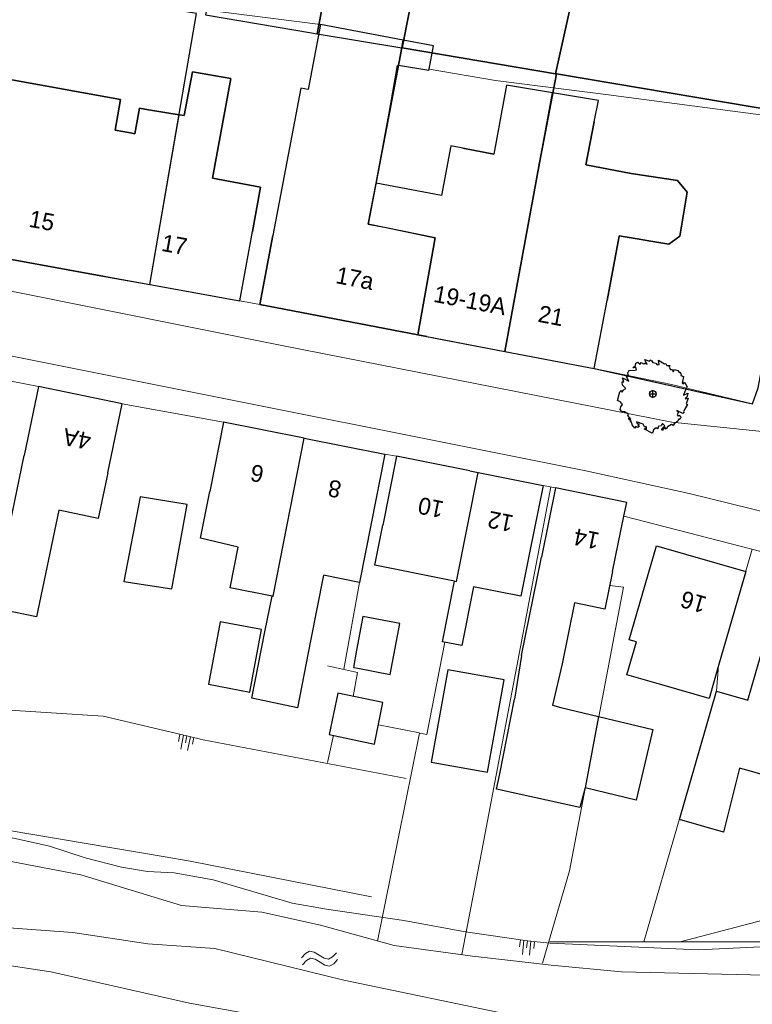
# Model space of a CAD drawing. Extents: x -1000932 to 2054797, y 285738 to 764020.
# Tile 25 of 256: x -354056 to -302096, y 450966 to 520759. Entities that reach past the tile are written whole.
import ezdxf

# ---------------------------------------------------------------- set-up
doc = ezdxf.new("R2010")
doc.units = 0
doc.header["$MEASUREMENT"] = 0
doc.layers.get('0').update_dxf_attribs({"color": 1, "linetype": 'CONTINUOUS'})
for name, color, linetype in [('--schets pp', 1, 'CONTINUOUS'), ('-boom', 8, 'CONTINUOUS'), ('31.', 7, 'CONTINUOUS'), ('bomen', 1, 'CONTINUOUS')]:
    doc.layers.add(name, color=color, linetype=linetype)
for name, color, linetype, lineweight in [('B01', 1, 'CONTINUOUS', 30), ('B02', 1, 'CONTINUOUS', 30), ('B07', 1, 'CONTINUOUS', 30), ('B11', 1, 'CONTINUOUS', 30), ('B14', 1, 'CONTINUOUS', 30), ('S04', 7, 'CONTINUOUS', 0), ('S05', 7, 'CONTINUOUS', 0), ('T04', 84, 'CONTINUOUS', 0), ('T05', 84, 'CONTINUOUS', 0), ('T09', 7, 'CONTINUOUS', 0), ('T13', 84, 'CONTINUOUS', 0), ('V00', 7, 'CONTINUOUS', 0), ('W01', 5, 'CONTINUOUS', 0), ('Z02', 7, 'CONTINUOUS', 0)]:
    doc.layers.add(name, color=color, linetype=linetype, lineweight=lineweight)
doc.styles.add('Style-INTL_ISO_EQUAL', font='INTL_ISO_EQUAL.shx')

# ---------------------------------------------------------------- blocks, each defined once
blk = doc.blocks.new('S04')
at = {"layer": 'S04', "color": 7, "linetype": 'Continuous', "lineweight": 0}
for p, q in [((0, 0.0502), (0.0502, 0.0502)), ((0, 0.0251), (0.1004, 0.0251)), ((0, 0), (0.0502, 0)), ((0, -0.0251), (0.1004, -0.0251)), ((0, -0.0502), (0.0502, -0.0502))]:
    blk.add_line(p, q, dxfattribs=at)
blk = doc.blocks.new('S05')
at = {"layer": 'S05', "color": 7, "linetype": 'Continuous', "lineweight": 0}
for p, q in [((0.0378, 0.0587), (0.068, 0.0713)), ((0.068, 0.0713), (0.1006, 0.0621)), ((0.0084, 0.0305), (0.0378, 0.0587)), ((0.011, -0.0191), (0.0406, 0.0089)), ((0.0406, 0.0089), (0.071, 0.0213)), ((0.071, 0.0213), (0.1024, 0.0125)), ((0.1006, 0.0621), (0.133, 0.0375)), ((0.1024, 0.0125), (0.1358, -0.0121)), ((0.133, 0.0375), (0.1656, 0.0129)), ((0.1656, 0.0129), (0.1972, 0.0037)), ((0.1972, 0.0037), (0.2284, 0.0163)), ((0.2284, 0.0163), (0.258, 0.0445)), ((0.1358, -0.0121), (0.1682, -0.0369)), ((0.1682, -0.0369), (0.1998, -0.0461)), ((0.1998, -0.0461), (0.231, -0.0333)), ((0.231, -0.0333), (0.2606, -0.0051))]:
    blk.add_line(p, q, dxfattribs=at)
blk = doc.blocks.new('UNNAMED')
at = {"color": 0}
for p, q in [((-0.5, 0), (0.5, 0)), ((0, -0.5), (0, 0.5))]:
    blk.add_line(p, q, dxfattribs=at)
blk = doc.blocks.new('boom')
at = {"layer": '31.', "color": 7, "linetype": 'Continuous'}
for points in [[(2252, -1106), (2174, -1256), (2210, -1343), (2134, -1385), (1982, -1306), (1886, -1256), (1704, -1162), (1724, -1227), (1831, -1282), (1731, -1475), (1810, -1584), (1849, -1510), (1958, -1566), (2000, -1669), (1928, -1809), (1853, -1770), (1769, -1930), (1516, -2125), (1455, -2242), (1326, -2176), (1036, -2338), (950, -2502), (853, -2352), (667, -2590), (646, -2521), (706, -2406), (860, -2260), (686, -2098), (595, -2253), (372, -2314), (359, -2471), (230, -2404), (44, -2552), (-1, -2709), (-40, -2785), (-597, -2495), (-564, -2431), (-457, -2486), (-449, -2341), (-589, -2322), (-691, -2147), (-1147, -1978), (-1138, -2064), (-977, -2148), (-1064, -2211), (-947, -2272), (-1056, -2379), (-1206, -2301), (-1268, -2419), (-1454, -2198), (-1493, -2035), (-1602, -1968), (-1524, -1910), (-1684, -1827), (-1691, -1726), (-1560, -1794), (-1766, -1521), (-1716, -1425), (-2016, -1269), (-2204, -1239), (-2305, -1092), (-2275, -903), (-2143, -754), (-2228, -709), (-2266, -594), (-2513, -466), (-2348, 139), (-2243, 236), (-2169, 116), (-2080, 288), (-1914, 397), (-2159, 633), (-2173, 849), (-2048, 851), (-2137, 1136), (-1701, 908), (-1864, 1205), (-1716, 1286), (-1765, 1496), (-1667, 1683), (-1367, 1668), (-1156, 1699), (-1191, 1867), (-1412, 1860), (-1226, 2010), (-1212, 2193), (-1060, 2251), (-889, 2107), (-828, 2225), (-644, 2130), (-557, 2193), (-396, 2110), (-496, 2257), (-569, 2431), (-230, 2323), (-186, 2409), (-68, 2347), (6, 2228), (227, 2181), (306, 2072), (441, 2096), (417, 2398), (831, 2139), (923, 2159), (996, 2012), (1218, 2019), (1151, 1891), (1262, 1738), (1393, 1724), (1450, 1572), (1539, 1743), (1787, 1669), (1887, 1495), (1926, 1570), (2020, 1412)], [(2020, 1412), (1980, 1296), (2174, 1237), (2080, 768), (2177, 718), (2238, 836), (2438, 502), (2265, 170), (2180, -89), (2493, 49), (2438, -158), (2305, -345), (2498, -295), (2366, -703), (2463, -753), (2252, -1106)]]:
    blk.add_lwpolyline(points, dxfattribs=at)
blk.add_circle((0, 0), 235, dxfattribs=at)
blk = doc.blocks.new('bomen')
at = {"layer": '-boom', "linetype": 'Continuous'}
blk.add_blockref('boom', (-40344, -134307), dxfattribs=at)
at = {"layer": 'bomen', "xscale": 531.2874016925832, "yscale": 531.2874016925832, "zscale": 531.2874016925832}
blk.add_blockref('UNNAMED', (-40344, -134307), dxfattribs=at)

msp = doc.modelspace()

# ---------------------------------------------------------------- linework, layer by layer
at = {"layer": '31.', "color": 7, "linetype": 'Continuous', "lineweight": 25, "ltscale": 10}
for points in [[(-333358.838, 519832.904), (-332950.838, 519763.904), (-331579.838, 527037.904), (-339422.838, 528762.904), (-340872.838, 521094.904)], [(-325551.838, 525712.904), (-331579.838, 527037.904), (-332950.838, 519763.904), (-326963.838, 518758.904), (-326932.838, 518753.904)], [(-326932.838, 518753.904), (-316050.838, 516925.904), (-314640.838, 523313.904), (-325551.838, 525712.904)], [(-298042.838, 513901.904), (-297044.838, 519178.904), (-296849.838, 520207.904), (-296062.838, 524374.904), (-299131.838, 524891.904), (-303698.838, 522469.904), (-305781.838, 521365.904), (-314640.838, 523313.904), (-316050.838, 516925.904), (-315983.838, 516914.904)], [(-357893.838, 504370.904), (-357640.838, 504308.904), (-344814.838, 501977.904), (-341510.838, 521201.904), (-353919.838, 523284.904), (-354512.838, 523384.904), (-355013.838, 520944.904), (-355513.838, 518070.904)], [(-325829.838, 498423.904), (-319651.838, 497245.904), (-317178.838, 510618.904), (-315983.838, 516914.904), (-316050.838, 516925.904), (-326932.838, 518753.904), (-326963.838, 518758.904), (-329335.838, 506275.904), (-328061.838, 506033.904), (-324582.838, 505300.904)], [(-315983.838, 516914.904), (-317178.838, 510618.904), (-319651.838, 497245.904), (-313320.838, 496038.904), (-302090.838, 493528.904), (-301678.838, 494669.904), (-298042.838, 513901.904)]]:
    msp.add_lwpolyline(points, close=True, dxfattribs=at)
for points in [[(-332730.838, 520422.904), (-333607.838, 515805.904), (-334107.838, 515900.904), (-336100.838, 505468.904)], [(-332730.838, 520422.904), (-333607.838, 515805.904), (-334107.838, 515900.904), (-336100.838, 505468.904)], [(-332730.838, 520422.904), (-333607.838, 515805.904), (-334107.838, 515900.904), (-336100.838, 505468.904)], [(-326859.838, 519307.904), (-332730.838, 520422.904)], [(-327200.838, 517510.904), (-326859.838, 519307.904)], [(-327200.838, 517510.904), (-326859.838, 519307.904)], [(-327200.838, 517510.904), (-326859.838, 519307.904)], [(-327841.838, 514137.904), (-327254.838, 517519.904), (-327200.838, 517510.904)], [(-344908.838, 514378.904), (-345562.838, 514497.904), (-345894.838, 512676.904), (-346197.838, 512731.904), (-347294.838, 512931.904), (-346899.838, 515102.904), (-355400.838, 516647.904), (-356750.838, 509218.904)], [(-341802.838, 517071.904), (-342399.838, 513964.904), (-342744.838, 514021.904)], [(-341802.838, 517071.904), (-342399.838, 513964.904), (-342744.838, 514021.904)], [(-340376.838, 509514.904), (-339091.838, 516578.904), (-341802.838, 517071.904)], [(-316262.838, 515572.904), (-319528.838, 516108.904), (-320430.838, 511235.904)], [(-313314.838, 513514.904), (-313012.838, 515038.904), (-316262.838, 515572.904)], [(-313314.838, 513514.904), (-313012.838, 515038.904), (-316262.838, 515572.904)], [(-342744.838, 514021.904), (-344908.838, 514378.904)], [(-342744.838, 514021.904), (-344908.838, 514378.904)], [(-328784.838, 509174.904), (-327841.838, 514137.904)], [(-328784.838, 509174.904), (-327841.838, 514137.904)], [(-310693.838, 509855.904), (-313893.838, 510462.904), (-313314.838, 513514.904)], [(-320430.838, 511235.904), (-322629.838, 511653.904), (-323483.838, 511815.904), (-324150.838, 508301.904), (-327509.838, 508939.904)], [(-337551.838, 505738.904), (-336976.838, 508895.904), (-340376.838, 509514.904)], [(-311530.838, 505443.904), (-308022.838, 504836.904), (-307236.838, 505416.904), (-306722.838, 508544.904), (-307413.838, 509356.904), (-310693.838, 509855.904)], [(-327509.838, 508939.904), (-328784.838, 509174.904)], [(-327509.838, 508939.904), (-328784.838, 509174.904)], [(-338441.838, 500821.904), (-337551.838, 505738.904)], [(-336100.838, 505468.904), (-337032.838, 500566.904)], [(-336100.838, 505468.904), (-337032.838, 500566.904)], [(-312400.838, 500858.904), (-311534.838, 505420.904)], [(-311534.838, 505420.904), (-311530.838, 505443.904)], [(-357641.838, 504306.904), (-348042.838, 502564.904), (-344814.838, 501978.904)], [(-357641.838, 504306.904), (-348042.838, 502564.904), (-344814.838, 501978.904)], [(-344814.838, 501978.904), (-338441.838, 500821.904)], [(-344814.838, 501978.904), (-338441.838, 500821.904)], [(-337032.838, 500566.904), (-325828.838, 498427.904)], [(-337032.838, 500566.904), (-325828.838, 498427.904)], [(-337032.838, 500566.904), (-325828.838, 498427.904)], [(-313321.838, 496039.904), (-312400.838, 500858.904)], [(-325828.838, 498427.904), (-325178.838, 498303.904), (-319651.838, 497248.904)], [(-325828.838, 498427.904), (-325178.838, 498303.904), (-319651.838, 497248.904)], [(-325828.838, 498427.904), (-325178.838, 498303.904), (-319651.838, 497248.904)], [(-319651.838, 497248.904), (-313321.838, 496039.904)], [(-319651.838, 497248.904), (-313321.838, 496039.904)]]:
    msp.add_lwpolyline(points, dxfattribs=at)
at = {"layer": 'B01'}
for p, q in [((-345894.734, 512676.921), (-345562.734, 514497.921)), ((-345562.734, 514497.921), (-344908.734, 514378.921)), ((-346197.734, 512731.921), (-345894.734, 512676.921))]:
    msp.add_line(p, q, dxfattribs=at)
at = {"layer": 'B01', "flags": 128}
for points in [[(-332730.734, 520422.921), (-333607.734, 515805.921), (-334107.734, 515900.921), (-336100.734, 505468.921)], [(-326859.734, 519307.921), (-332730.734, 520422.921)], [(-356750.734, 509218.921), (-355400.734, 516647.921), (-346899.734, 515102.921), (-347294.734, 512931.921), (-346197.734, 512731.921)], [(-341802.734, 517071.921), (-339091.734, 516578.921), (-340376.734, 509514.921), (-336976.734, 508895.921), (-337551.734, 505738.921)], [(-328784.734, 509174.921), (-327841.734, 514137.921)], [(-313314.734, 513514.921), (-313893.734, 510462.921), (-310693.734, 509855.921)], [(-322629.734, 511653.921), (-323483.734, 511815.921), (-324150.734, 508301.921), (-327509.734, 508939.921)], [(-322629.734, 511653.921), (-320430.734, 511235.921)], [(-338441.734, 500821.921), (-337551.734, 505738.921)], [(-337032.734, 500566.921), (-336100.734, 505468.921)], [(-311534.734, 505420.921), (-312400.734, 500858.921)], [(-311534.734, 505420.921), (-311530.734, 505443.921)], [(-348042.734, 502564.921), (-357641.734, 504306.921)], [(-348042.734, 502564.921), (-344814.734, 501978.921)], [(-344814.734, 501978.921), (-338441.734, 500821.921)], [(-325828.734, 498427.921), (-337032.734, 500566.921)], [(-313321.734, 496039.921), (-312400.734, 500858.921)], [(-325178.734, 498303.921), (-325828.734, 498427.921)], [(-325178.734, 498303.921), (-319651.734, 497248.921)], [(-319651.734, 497248.921), (-313321.734, 496039.921)], [(-352732.734, 494768.921), (-353748.734, 489868.921)], [(-346797.734, 493538.921), (-352732.734, 494768.921)], [(-347813.734, 488639.921), (-346797.734, 493538.921)], [(-339601.734, 492219.921), (-340569.734, 487318.921)], [(-333876.734, 491088.921), (-339601.734, 492219.921)], [(-333876.734, 491088.921), (-328150.734, 489957.921)], [(-328150.734, 489957.921), (-329120.734, 485048.921)], [(-347813.734, 488639.921), (-348480.734, 485408.921), (-351285.734, 485990.921), (-352855.734, 478419.921), (-355990.734, 479069.921), (-353748.734, 489868.921)], [(-327330.734, 489828.921), (-328310.734, 484928.921)], [(-322135.734, 488788.921), (-327330.734, 489828.921)], [(-322135.734, 488788.921), (-321549.734, 488671.921)], [(-321549.734, 488671.921), (-316940.734, 487749.921)], [(-336159.734, 479903.921), (-339133.734, 480490.921), (-338564.734, 483375.921), (-341223.734, 484008.921), (-340569.734, 487318.921)], [(-316940.734, 487749.921), (-317920.734, 482848.921)], [(-316050.734, 487568.921), (-317050.734, 482668.921)], [(-311198.734, 485568.921), (-311000.734, 486538.921), (-316050.734, 487568.921)], [(-312000.734, 481638.921), (-311198.734, 485568.921)], [(-329120.734, 485048.921), (-329944.734, 480871.921), (-332502.734, 481376.921), (-333420.734, 476724.921)], [(-323683.734, 481051.921), (-328878.734, 482091.921), (-328310.734, 484928.921)], [(-310280.734, 478668.921), (-308890.734, 483469.921), (-302561.734, 481637.921), (-303950.734, 476838.921)], [(-317920.734, 482848.921), (-318513.734, 479885.921), (-321876.734, 480558.921), (-322688.734, 476390.921), (-324065.734, 476666.921), (-323206.734, 480955.921)], [(-318474.734, 475687.921), (-317050.734, 482668.921)], [(-312000.734, 481638.921), (-312544.734, 478972.921), (-314706.734, 479413.921), (-315586.734, 475098.921)], [(-323206.734, 480955.921), (-323683.734, 481051.921)], [(-336660.734, 477363.921), (-336159.734, 479903.921)], [(-308524.734, 473611.921), (-310993.734, 474325.921), (-310317.734, 476661.921), (-310818.734, 476806.921), (-310280.734, 478668.921)], [(-303950.734, 476838.921), (-304486.734, 474986.921)], [(-304135.734, 463162.921), (-307270.734, 464072.921), (-304632.734, 473164.921), (-302423.734, 472523.921), (-301380.734, 476118.921)], [(-319992.734, 467296.921), (-318971.734, 472604.921)], [(-291011.734, 473108.921), (-292520.734, 467905.921), (-294890.734, 468593.921), (-295757.734, 465606.921), (-302227.734, 467484.921)], [(-315684.734, 471993.921), (-312994.734, 471357.921)]]:
    msp.add_lwpolyline(points, dxfattribs=at)
at = {"layer": 'B02', "flags": 128}
for points in [[(-325012.734, 517260.921), (-324701.734, 518897.921), (-326859.734, 519307.921)], [(-325032.734, 517153.921), (-325012.734, 517260.921)], [(-325032.734, 517153.921), (-325012.734, 517260.921)], [(-342177.734, 486393.921), (-345513.734, 486927.921), (-346663.734, 480934.921), (-343273.734, 480417.921), (-342177.734, 486393.921)], [(-336895.734, 477530.921), (-339829.734, 478085.921), (-340667.734, 473649.921), (-337733.734, 473094.921), (-336895.734, 477530.921)], [(-330069.734, 474781.921), (-327776.734, 474354.921), (-327105.734, 477961.921), (-329717.734, 478447.921), (-330159.734, 476069.921)], [(-319701.734, 473959.921), (-323700.734, 474679.921), (-324878.734, 468136.921), (-320879.734, 467416.921), (-319701.734, 473959.921)], [(-312994.734, 471357.921), (-309152.734, 470448.921)], [(-309152.734, 470448.921), (-310335.734, 465445.921), (-313960.734, 466302.921)]]:
    msp.add_lwpolyline(points, dxfattribs=at)
at = {"layer": 'B07', "flags": 128}
for points in [[(-327200.734, 517510.921), (-326859.734, 519307.921)], [(-319651.734, 497248.921), (-316262.734, 515572.921)], [(-344814.734, 501978.921), (-342744.734, 514021.921)], [(-325828.734, 498427.921), (-324582.734, 505300.921), (-329335.734, 506275.921), (-328784.734, 509174.921)], [(-336087.734, 479889.921), (-333876.734, 491088.921)], [(-323206.734, 480955.921), (-323067.734, 480928.921), (-321549.734, 488671.921)], [(-336159.734, 479903.921), (-336087.734, 479889.921)], [(-312994.734, 471357.921), (-313960.734, 466302.921)]]:
    msp.add_lwpolyline(points, dxfattribs=at)
at = {"layer": 'B11', "flags": 128}
for points in [[(-327200.734, 517510.921), (-327254.734, 517519.921), (-327841.734, 514137.921)], [(-342744.734, 514021.921), (-342399.734, 513964.921), (-341802.734, 517071.921)], [(-316262.734, 515572.921), (-319528.734, 516108.921), (-320430.734, 511235.921)], [(-313314.734, 513514.921), (-313012.734, 515038.921), (-316262.734, 515572.921)], [(-344908.734, 514378.921), (-342744.734, 514021.921)], [(-310693.734, 509855.921), (-307413.734, 509356.921), (-306722.734, 508544.921), (-307236.734, 505416.921), (-308022.734, 504836.921), (-311530.734, 505443.921)], [(-327509.734, 508939.921), (-328784.734, 509174.921)], [(-333420.734, 476724.921), (-334357.734, 471976.921), (-337586.734, 472667.921), (-336660.734, 477363.921)], [(-318474.734, 475687.921), (-318971.734, 472604.921)], [(-315586.734, 475098.921), (-316268.734, 472173.921)], [(-304486.734, 474986.921), (-305167.734, 472647.921), (-308524.734, 473611.921)], [(-316268.734, 472173.921), (-315684.734, 471993.921)], [(-302227.734, 467484.921), (-303004.734, 467696.921), (-304135.734, 463162.921)], [(-313960.734, 466302.921), (-314325.734, 464909.921), (-320247.734, 466211.921), (-319992.734, 467296.921)]]:
    msp.add_lwpolyline(points, dxfattribs=at)
at = {"layer": 'B14', "flags": 128}
for points in [[(-325032.734, 517153.921), (-327200.734, 517510.921)], [(-330159.734, 476069.921), (-330387.734, 474840.921), (-330069.734, 474781.921)], [(-328308.734, 472350.921), (-331481.734, 473010.921), (-332105.734, 470099.921), (-328887.734, 469411.921), (-328308.734, 472350.921)]]:
    msp.add_lwpolyline(points, dxfattribs=at)
at = {"layer": 'T04', "flags": 128}
for points in [[(-312290.734, 515423.921), (-298798.734, 513655.921)], [(-313321.734, 496039.921), (-307830.734, 494888.921), (-302090.734, 493528.921)]]:
    msp.add_lwpolyline(points, dxfattribs=at)
at = {"layer": 'T05', "flags": 128}
for points in [[(-354549.427, 523205.684), (-332730.734, 520422.921)], [(-298042.839, 513901.914), (-315983.839, 516914.914), (-316239.285, 515569.068), (-315983.839, 516914.914), (-326964.012, 518758.943)], [(-312290.734, 515423.921), (-320306.734, 516454.921), (-325012.734, 517260.921)]]:
    msp.add_lwpolyline(points, dxfattribs=at)
at = {"layer": 'T09', "flags": 128}
for points in [[(-346839.734, 460698.921), (-349411.734, 461357.921), (-351939.734, 462168.921), (-355670.734, 462998.921), (-357118.734, 463539.921), (-358612.734, 463932.921)], [(-346839.734, 460698.921), (-344987.734, 460377.921), (-343110.734, 460278.921)], [(-343110.734, 460278.921), (-340330.734, 459778.921), (-334730.734, 458138.921), (-332290.734, 457708.921), (-326816.734, 456917.921)], [(-326816.734, 456917.921), (-322446.734, 456094.921), (-318043.734, 455473.921)], [(-318043.734, 455473.921), (-316435.734, 455298.921), (-305940.734, 454818.921)], [(-305940.734, 454818.921), (-299514.734, 455132.921)], [(-351850.734, 453268.921), (-356232.734, 453918.921), (-359416.734, 454225.921), (-362612.734, 454378.921)], [(-322097.734, 447859.921), (-332087.453, 449250.38), (-342010.824, 451054.417), (-351850.734, 453268.921)]]:
    msp.add_lwpolyline(points, dxfattribs=at)
at = {"layer": 'T13', "flags": 128}
for points in [[(-322687.734, 454485.921), (-321311.734, 461728.921), (-316391.734, 487639.921)], [(-302101.788, 483224.733), (-304486.734, 474986.921), (-304632.734, 473164.921), (-309789.734, 455390.921)], [(-387390.734, 482508.921), (-384732.734, 478667.921), (-383210.734, 476587.921), (-381044.734, 475193.921), (-377242.734, 474204.921), (-367443.734, 472410.921), (-358080.734, 472035.921), (-348126.734, 471397.921), (-342195.734, 469985.921)], [(-331063.161, 474727.835), (-329944.734, 480871.921)], [(-312201.734, 480654.921), (-311230.734, 480526.921), (-315063.734, 460438.921), (-316988.734, 453882.921)], [(-323908.819, 476635.47), (-325190.734, 470094.921), (-325690.924, 470196.033), (-328670.705, 455451.866)], [(-330416.025, 472789.248), (-330089.734, 474495.921), (-332222.854, 474949.602)], [(-325689.734, 470201.921), (-328618.433, 470778.892)], [(-342195.734, 469985.921), (-341035.734, 469709.921), (-326657.734, 466969.921)], [(-332222.854, 468111.059), (-331811.108, 470036.931)], [(-307221.074, 455391.355), (-271478.734, 464740.921), (-239977.734, 460386.921)], [(-343879.734, 461442.921), (-358612.734, 463932.921)], [(-329107.734, 458582.921), (-341968.734, 461119.921), (-343879.734, 461442.921)], [(-316459.734, 455390.921), (-295184.734, 455391.921), (-279827.038, 459554.25)]]:
    msp.add_lwpolyline(points, dxfattribs=at)
at = {"layer": 'V00', "flags": 128}
for points in [[(-388170.734, 508547.921), (-381829.734, 507605.921), (-380126.734, 506619.921), (-335354.734, 497648.921), (-307814.734, 492239.921), (-301408.044, 491573.137), (-291229.824, 488983.568)], [(-382528.734, 502487.921), (-313914.734, 488772.921), (-306566.734, 487173.921), (-291869.734, 483547.921), (-264378.734, 476620.921), (-264430.734, 476418.921)], [(-337032.734, 500566.921), (-338441.734, 500821.921)], [(-354649.734, 495139.921), (-352732.734, 494768.921)], [(-346797.734, 493538.921), (-339601.734, 492219.921)], [(-328150.734, 489957.921), (-327330.734, 489828.921)], [(-316940.734, 487749.921), (-316050.734, 487568.921)], [(-311198.734, 485568.921), (-288570.734, 479737.921)]]:
    msp.add_lwpolyline(points, dxfattribs=at)
at = {"layer": 'W01', "color": 1, "flags": 128}
for points in [[(-399960.734, 481441.921), (-397461.734, 479335.921), (-394600.734, 476170.921), (-393905.734, 475318.921), (-391095.734, 470643.921), (-388297.734, 467385.921), (-386359.734, 464495.921), (-383715.734, 462725.921), (-376596.734, 461516.921), (-373086.734, 461297.921), (-370039.734, 461393.921), (-367111.734, 462112.921), (-363862.734, 461828.921), (-358567.734, 461723.921), (-354657.734, 461097.921), (-349730.734, 460132.921), (-342589.734, 457959.921), (-336887.734, 457497.921), (-332712.734, 456582.921), (-327498.734, 455123.921), (-321935.734, 454376.921), (-318217.734, 453944.921)], [(-318217.734, 453944.921), (-316359.734, 453728.921), (-311365.734, 453260.921), (-298159.734, 452952.921), (-294361.734, 452998.921), (-290843.734, 453588.921), (-288001.734, 454420.921), (-282973.734, 455716.921), (-278249.734, 457003.921), (-274580.734, 457218.921), (-270490.734, 457175.921), (-267672.734, 457453.921), (-257279.734, 458788.921), (-253159.734, 458589.921), (-248421.734, 458104.921), (-245778.734, 457945.921)], [(-319025.734, 450169.921), (-331063.734, 452670.921), (-340218.734, 454910.921), (-344976.734, 455246.921), (-350277.734, 456059.921), (-354483.734, 456371.921), (-364159.734, 456609.921), (-367275.734, 456370.921), (-373873.734, 455436.921), (-379490.734, 454269.921), (-384407.734, 452300.921), (-386101.734, 450606.921), (-389038.734, 447563.921), (-391639.734, 445889.921), (-395657.734, 444204.921), (-399162.734, 443342.921)]]:
    msp.add_lwpolyline(points, dxfattribs=at)

# ---------------------------------------------------------------- block references
at = {"layer": '--schets pp', "linetype": 'Continuous'}
msp.add_blockref('bomen', (-268811.487, 628537.48), dxfattribs=at)
at = {"layer": 'S04', "xscale": 10000, "yscale": 10000, "zscale": 10000}
for p, rotation in [((-342195.734, 469985.921), 258.8487954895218), ((-318043.734, 455473.921), 263.5076777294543)]:
    msp.add_blockref('S04', p, dxfattribs=dict(at, rotation=rotation))
at = {"layer": 'S05', "xscale": 10000, "yscale": 10000, "zscale": 10000, "rotation": 185.049166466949}
msp.add_blockref('S05', (-331462.734, 454444.921), dxfattribs=at)

# ---------------------------------------------------------------- texts
at = {"layer": 'Z02', "style": 'Style-INTL_ISO_EQUAL'}
for s, rotation, p in [('15', 349.6900296, (-353467.734, 506089.921)), ('17', 349.6900296, (-344063.734, 504382.921)), ('17a', 349.16208956, (-331706.734, 502094.921)), ('19-19A', 349.21838326, (-324766.734, 500769.921)), ('21', 349.21838326, (-317358.734, 499355.921)), ('4A', 168.28547479, (-348913.734, 491423.921)), ('6', 168.8136707, (-336662.734, 489090.921)), ('8', 168.8136707, (-331166.734, 488004.921)), ('10', 168.70129979, (-323902.734, 486592.921)), ('12', 168.70129979, (-318961.734, 485604.921)), ('14', 168.46537935, (-312861.734, 484366.921)), ('16', 163.8657954, (-305247.734, 479812.921))]:
    msp.add_text(s, height=1200, rotation=rotation, dxfattribs=at).set_placement(p)

doc.saveas('drawing.dxf')
